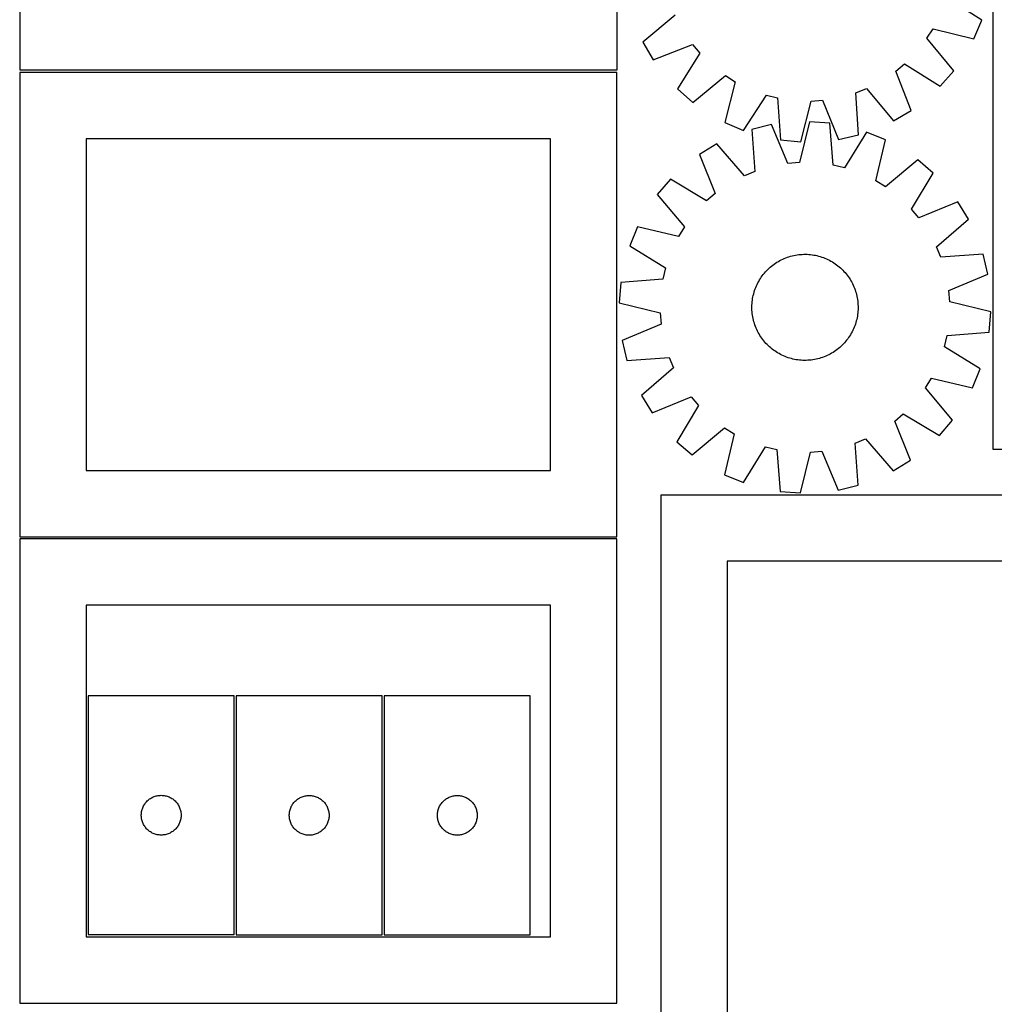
# Model space of a CAD drawing. Header units: millimetres. Extents: x 7 to 1493, y 7 to 2993.
# Tile 2 of 13: x 7 to 741, y 709 to 1452. Entities that reach past the tile are written whole.
import ezdxf

# ---------------------------------------------------------------- set-up
doc = ezdxf.new("R2010")
doc.units = ezdxf.units.MM
doc.layers.add('CUT', color=7, linetype='CONTINUOUS', true_color=0x000000)

msp = doc.modelspace()

# ---------------------------------------------------------------- linework, layer by layer
at = {"layer": 'CUT'}
for p, q in [((6.79438, 1763.738703), (6.79438, 1413.738703)), ((456.79438, 1413.738703), (456.79438, 1763.738703)), ((739.867744, 1477.758967), (739.867744, 1127.758967)), ((731.682208, 1451.309739), (704.912128, 1468.40762)), ((500.449849, 1455.006446), (476.140513, 1434.560642)), ((725.60866, 1437.173171), (731.682208, 1451.309739)), ((690.203593, 1437.570534), (694.778987, 1444.822095)), ((694.778987, 1444.822095), (725.60866, 1437.173171)), ((476.140513, 1434.560642), (484.007294, 1421.337772)), ((484.007294, 1421.337772), (513.574829, 1432.94534)), ((513.574829, 1432.94534), (519.057599, 1426.353026)), ((710.379918, 1413.037073), (690.203593, 1437.570534)), ((519.057599, 1426.353026), (502.256147, 1399.395912)), ((666.685763, 1412.787909), (673.278077, 1418.270679)), ((673.278077, 1418.270679), (700.23519, 1401.469227)), ((456.581163, 1411.801038), (6.581163, 1411.801038)), ((6.581163, 1411.801038), (6.581163, 1061.801038)), ((6.79438, 1413.738703), (456.79438, 1413.738703)), ((456.581163, 1061.801038), (456.581163, 1411.801038)), ((678.293331, 1383.220374), (666.685763, 1412.787909)), ((700.23519, 1401.469227), (710.379918, 1413.037073)), ((513.823993, 1389.251185), (538.357454, 1409.427509)), ((545.609015, 1404.852115), (537.960091, 1374.022442)), ((538.357454, 1409.427509), (545.609015, 1404.852115)), ((502.256147, 1399.395912), (513.823993, 1389.251185)), ((636.660724, 1396.485642), (644.624656, 1399.662929)), ((638.563307, 1364.778309), (636.660724, 1396.485642)), ((644.624656, 1399.662929), (665.070461, 1375.353593)), ((552.096659, 1367.948894), (569.19454, 1394.718975)), ((569.19454, 1394.718975), (577.505059, 1392.608372)), ((577.505059, 1392.608372), (579.757393, 1360.923964)), ((595.078897, 1359.516116), (603.067538, 1390.259512)), ((603.067538, 1390.259512), (611.623524, 1390.820301)), ((611.623524, 1390.820301), (623.556641, 1361.382647)), ((665.070461, 1375.353593), (678.293331, 1383.220374)), ((537.960091, 1374.022442), (552.096659, 1367.948894)), ((601.653835, 1374.700249), (594.059477, 1343.85709)), ((616.99211, 1373.488688), (601.653835, 1374.700249)), ((619.649936, 1341.835715), (616.99211, 1373.488688)), ((573.202324, 1372.469252), (558.240365, 1368.881727)), ((558.240365, 1368.881727), (560.548762, 1337.201354)), ((585.511373, 1343.186799), (573.202324, 1372.469252)), ((644.740521, 1366.818493), (627.986797, 1339.831691)), ((658.953694, 1360.926442), (644.740521, 1366.818493)), ((406.581163, 1361.801038), (56.581163, 1361.801038)), ((56.581163, 1361.801038), (56.581163, 1111.801038)), ((406.581163, 1111.801038), (406.581163, 1361.801038)), ((579.757393, 1360.923964), (595.078897, 1359.516116)), ((623.556641, 1361.382647), (638.563307, 1364.778309)), ((651.70013, 1330.001362), (658.953694, 1360.926442)), ((531.870787, 1357.967922), (518.749724, 1349.932484)), ((552.626164, 1333.92236), (531.870787, 1357.967922)), ((518.749724, 1349.932484), (530.734914, 1320.515993)), ((594.059477, 1343.85709), (585.511373, 1343.186799)), ((683.282797, 1346.007979), (659.009678, 1325.51919)), ((694.979584, 1336.012193), (683.282797, 1346.007979)), ((560.548762, 1337.201354), (552.626164, 1333.92236)), ((627.986797, 1339.831691), (619.649936, 1341.835715)), ((497.043316, 1331.404191), (487.047531, 1319.707404)), ((524.21334, 1314.949266), (497.043316, 1331.404191)), ((659.009678, 1325.51919), (651.70013, 1330.001362)), ((678.524659, 1308.842169), (694.979584, 1336.012193)), ((487.047531, 1319.707404), (507.536319, 1295.434285)), ((530.734914, 1320.515993), (524.21334, 1314.949266)), ((713.507878, 1314.305785), (684.091386, 1302.320595)), ((721.543316, 1301.184723), (713.507878, 1314.305785)), ((684.091386, 1302.320595), (678.524659, 1308.842169)), ((697.497753, 1280.429345), (721.543316, 1301.184723)), ((472.129067, 1295.3783), (466.237017, 1281.165127)), ((503.054147, 1288.124736), (472.129067, 1295.3783)), ((507.536319, 1295.434285), (503.054147, 1288.124736)), ((466.237017, 1281.165127), (493.223819, 1264.411403)), ((700.776747, 1272.506747), (697.497753, 1280.429345)), ((577.157996, 1268.686517), (578.23472, 1269.334338)), ((578.23472, 1269.334338), (579.331261, 1269.948019)), ((579.331261, 1269.948019), (580.446538, 1270.526954)), ((580.446538, 1270.526954), (581.579449, 1271.070571)), ((581.579449, 1271.070571), (582.728876, 1271.578335)), ((582.728876, 1271.578335), (583.893685, 1272.049744)), ((583.893685, 1272.049744), (585.072727, 1272.484332)), ((585.072727, 1272.484332), (586.264838, 1272.881672)), ((586.264838, 1272.881672), (587.468841, 1273.24137)), ((587.468841, 1273.24137), (588.683549, 1273.563072)), ((588.683549, 1273.563072), (589.907762, 1273.846461)), ((589.907762, 1273.846461), (591.140272, 1274.091256)), ((591.140272, 1274.091256), (592.379864, 1274.297217)), ((592.379864, 1274.297217), (593.625313, 1274.464139)), ((593.625313, 1274.464139), (594.875391, 1274.591858)), ((594.875391, 1274.591858), (596.128863, 1274.680249)), ((596.128863, 1274.680249), (597.384494, 1274.729223)), ((597.384494, 1274.729223), (598.641044, 1274.738733)), ((598.641044, 1274.738733), (599.897272, 1274.708769)), ((599.897272, 1274.708769), (601.151939, 1274.63936)), ((601.151939, 1274.63936), (602.403806, 1274.530576)), ((602.403806, 1274.530576), (603.651639, 1274.382524)), ((603.651639, 1274.382524), (604.894206, 1274.195349)), ((604.894206, 1274.195349), (606.130281, 1273.969236)), ((606.130281, 1273.969236), (607.358643, 1273.704409)), ((607.358643, 1273.704409), (608.57808, 1273.401129)), ((608.57808, 1273.401129), (609.78739, 1273.059695)), ((609.78739, 1273.059695), (610.985378, 1272.680445)), ((610.985378, 1272.680445), (612.170863, 1272.263751)), ((612.170863, 1272.263751), (613.342674, 1271.810027)), ((613.342674, 1271.810027), (614.499654, 1271.319718)), ((614.499654, 1271.319718), (615.640663, 1270.793311)), ((615.640663, 1270.793311), (616.764574, 1270.231322)), ((616.764574, 1270.231322), (617.870279, 1269.634309)), ((617.870279, 1269.634309), (618.956684, 1269.002858)), ((732.457121, 1274.815144), (700.776747, 1272.506747)), ((736.044645, 1259.853185), (732.457121, 1274.815144)), ((493.223819, 1264.411403), (491.219794, 1256.074542)), ((568.527321, 1261.435887), (569.380555, 1262.358382)), ((569.380555, 1262.358382), (570.262346, 1263.253621)), ((570.262346, 1263.253621), (571.171821, 1264.12072)), ((571.171821, 1264.12072), (572.108083, 1264.958825)), ((572.108083, 1264.958825), (573.07021, 1265.767107)), ((573.07021, 1265.767107), (574.05725, 1266.544769)), ((574.05725, 1266.544769), (575.06823, 1267.291044)), ((575.06823, 1267.291044), (576.102152, 1268.005195)), ((576.102152, 1268.005195), (577.157996, 1268.686517)), ((618.956684, 1269.002858), (620.02272, 1268.337595)), ((620.02272, 1268.337595), (621.067333, 1267.639175)), ((621.067333, 1267.639175), (622.089492, 1266.908287)), ((622.089492, 1266.908287), (623.08819, 1266.145654)), ((623.08819, 1266.145654), (624.062439, 1265.352026)), ((624.062439, 1265.352026), (625.01128, 1264.528189)), ((625.01128, 1264.528189), (625.933775, 1263.674954)), ((625.933775, 1263.674954), (626.829014, 1262.793164)), ((626.829014, 1262.793164), (627.696114, 1261.883688)), ((627.696114, 1261.883688), (628.534218, 1260.947426)), ((491.219794, 1256.074542), (459.566821, 1253.416716)), ((563.421201, 1254.294885), (564.052651, 1255.381291)), ((564.052651, 1255.381291), (564.717914, 1256.447326)), ((564.717914, 1256.447326), (565.416334, 1257.491939)), ((565.416334, 1257.491939), (566.147222, 1258.514099)), ((566.147222, 1258.514099), (566.909856, 1259.512796)), ((566.909856, 1259.512796), (567.703483, 1260.487046)), ((567.703483, 1260.487046), (568.527321, 1261.435887)), ((628.534218, 1260.947426), (629.3425, 1259.9853)), ((629.3425, 1259.9853), (630.120163, 1258.99826)), ((630.120163, 1258.99826), (630.866437, 1257.987279)), ((630.866437, 1257.987279), (631.580588, 1256.953357)), ((631.580588, 1256.953357), (632.261911, 1255.897513)), ((632.261911, 1255.897513), (632.909732, 1254.820789)), ((632.909732, 1254.820789), (633.523413, 1253.724248)), ((706.762192, 1247.544136), (736.044645, 1259.853185)), ((459.566821, 1253.416716), (458.35526, 1238.078442)), ((559.995814, 1246.211997), (560.375064, 1247.409985)), ((560.375064, 1247.409985), (560.791758, 1248.595469)), ((560.791758, 1248.595469), (561.245482, 1249.76728)), ((561.245482, 1249.76728), (561.735791, 1250.924261)), ((561.735791, 1250.924261), (562.262199, 1252.06527)), ((562.262199, 1252.06527), (562.824187, 1253.189181)), ((562.824187, 1253.189181), (563.421201, 1254.294885)), ((633.523413, 1253.724248), (634.102347, 1252.608971)), ((634.102347, 1252.608971), (634.645965, 1251.476061)), ((634.645965, 1251.476061), (635.153728, 1250.326633)), ((635.153728, 1250.326633), (635.625137, 1249.161824)), ((635.625137, 1249.161824), (636.059726, 1247.982782)), ((636.059726, 1247.982782), (636.457065, 1246.790672)), ((707.432483, 1238.996032), (706.762192, 1247.544136)), ((558.524933, 1238.828413), (558.672985, 1240.076246)), ((558.672985, 1240.076246), (558.86016, 1241.318813)), ((558.86016, 1241.318813), (559.086273, 1242.554887)), ((559.086273, 1242.554887), (559.3511, 1243.783249)), ((559.3511, 1243.783249), (559.65438, 1245.002687)), ((559.65438, 1245.002687), (559.995814, 1246.211997)), ((636.457065, 1246.790672), (636.816764, 1245.586668)), ((636.816764, 1245.586668), (637.138466, 1244.371961)), ((637.138466, 1244.371961), (637.421854, 1243.147748)), ((637.421854, 1243.147748), (637.66665, 1241.915237)), ((637.66665, 1241.915237), (637.87261, 1240.675646)), ((637.87261, 1240.675646), (638.039532, 1239.430196)), ((458.35526, 1238.078442), (489.198419, 1230.484084)), ((558.316776, 1235.06565), (558.34674, 1236.321878)), ((558.326286, 1233.809101), (558.316776, 1235.06565)), ((558.375261, 1232.55347), (558.326286, 1233.809101)), ((558.34674, 1236.321878), (558.416149, 1237.576545)), ((558.463651, 1231.299997), (558.375261, 1232.55347)), ((558.416149, 1237.576545), (558.524933, 1238.828413)), ((638.039532, 1239.430196), (638.167252, 1238.180118)), ((638.167252, 1238.180118), (638.255642, 1236.926646)), ((638.284162, 1233.158238), (638.214754, 1231.903571)), ((638.255642, 1236.926646), (638.304616, 1235.671015)), ((638.314126, 1234.414466), (638.284162, 1233.158238)), ((638.304616, 1235.671015), (638.314126, 1234.414466)), ((738.275643, 1231.401674), (707.432483, 1238.996032)), ((489.198419, 1230.484084), (489.86871, 1221.93598)), ((558.59137, 1230.04992), (558.463651, 1231.299997)), ((558.758293, 1228.80447), (558.59137, 1230.04992)), ((558.964253, 1227.564879), (558.758293, 1228.80447)), ((559.209048, 1226.332368), (558.964253, 1227.564879)), ((559.492437, 1225.108155), (559.209048, 1226.332368)), ((559.814139, 1223.893448), (559.492437, 1225.108155)), ((637.279803, 1225.696866), (636.976523, 1224.477429)), ((637.54463, 1226.925229), (637.279803, 1225.696866)), ((637.770742, 1228.161303), (637.54463, 1226.925229)), ((637.957917, 1229.40387), (637.770742, 1228.161303)), ((638.10597, 1230.651703), (637.957917, 1229.40387)), ((638.214754, 1231.903571), (638.10597, 1230.651703)), ((737.064082, 1216.0634), (738.275643, 1231.401674)), ((489.86871, 1221.93598), (460.586257, 1209.626931)), ((560.173837, 1222.689444), (559.814139, 1223.893448)), ((560.571177, 1221.497333), (560.173837, 1222.689444)), ((561.005765, 1220.318292), (560.571177, 1221.497333)), ((561.477174, 1219.153482), (561.005765, 1220.318292)), ((561.984938, 1218.004055), (561.477174, 1219.153482)), ((562.528555, 1216.871144), (561.984938, 1218.004055)), ((634.368704, 1217.414846), (633.806716, 1216.290935)), ((634.895112, 1218.555855), (634.368704, 1217.414846)), ((635.38542, 1219.712836), (634.895112, 1218.555855)), ((635.839145, 1220.884646), (635.38542, 1219.712836)), ((636.255838, 1222.070131), (635.839145, 1220.884646)), ((636.635089, 1223.268119), (636.255838, 1222.070131)), ((636.976523, 1224.477429), (636.635089, 1223.268119)), ((563.10749, 1215.755868), (562.528555, 1216.871144)), ((563.721171, 1214.659327), (563.10749, 1215.755868)), ((564.368992, 1213.582603), (563.721171, 1214.659327)), ((565.050314, 1212.526759), (564.368992, 1213.582603)), ((565.764465, 1211.492836), (565.050314, 1212.526759)), ((566.51074, 1210.481856), (565.764465, 1211.492836)), ((567.288402, 1209.494816), (566.51074, 1210.481856)), ((629.721047, 1209.96732), (628.92742, 1208.99307)), ((630.483681, 1210.966017), (629.721047, 1209.96732)), ((631.214568, 1211.988177), (630.483681, 1210.966017)), ((631.912988, 1213.03279), (631.214568, 1211.988177)), ((632.578252, 1214.098825), (631.912988, 1213.03279)), ((633.209702, 1215.185231), (632.578252, 1214.098825)), ((633.806716, 1216.290935), (633.209702, 1215.185231)), ((703.407084, 1205.068712), (705.411108, 1213.405574)), ((705.411108, 1213.405574), (737.064082, 1216.0634)), ((460.586257, 1209.626931), (464.173782, 1194.664972)), ((568.096685, 1208.53269), (567.288402, 1209.494816)), ((568.934789, 1207.596427), (568.096685, 1208.53269)), ((569.801889, 1206.686952), (568.934789, 1207.596427)), ((570.697128, 1205.805162), (569.801889, 1206.686952)), ((571.619623, 1204.951927), (570.697128, 1205.805162)), ((572.568463, 1204.12809), (571.619623, 1204.951927)), ((573.542713, 1203.334462), (572.568463, 1204.12809)), ((574.54141, 1202.571829), (573.542713, 1203.334462)), ((575.56357, 1201.840941), (574.54141, 1202.571829)), ((622.573653, 1202.935347), (621.562673, 1202.189072)), ((623.560693, 1203.713009), (622.573653, 1202.935347)), ((624.522819, 1204.521291), (623.560693, 1203.713009)), ((625.459082, 1205.359396), (624.522819, 1204.521291)), ((626.368557, 1206.226495), (625.459082, 1205.359396)), ((627.250347, 1207.121734), (626.368557, 1206.226495)), ((628.103582, 1208.044229), (627.250347, 1207.121734)), ((628.92742, 1208.99307), (628.103582, 1208.044229)), ((730.393886, 1188.314988), (703.407084, 1205.068712)), ((464.173782, 1194.664972), (495.854155, 1196.973369)), ((495.854155, 1196.973369), (499.133149, 1189.05077)), ((576.608183, 1201.142521), (575.56357, 1201.840941)), ((577.674218, 1200.477257), (576.608183, 1201.142521)), ((578.760624, 1199.845807), (577.674218, 1200.477257)), ((579.866328, 1199.248793), (578.760624, 1199.845807)), ((580.990239, 1198.686805), (579.866328, 1199.248793)), ((582.131248, 1198.160397), (580.990239, 1198.686805)), ((583.288229, 1197.670089), (582.131248, 1198.160397)), ((584.46004, 1197.216364), (583.288229, 1197.670089)), ((585.645524, 1196.799671), (584.46004, 1197.216364)), ((586.843513, 1196.42042), (585.645524, 1196.799671)), ((588.052822, 1196.078986), (586.843513, 1196.42042)), ((589.27226, 1195.775706), (588.052822, 1196.078986)), ((590.500622, 1195.510879), (589.27226, 1195.775706)), ((591.736696, 1195.284767), (590.500622, 1195.510879)), ((592.979263, 1195.097592), (591.736696, 1195.284767)), ((594.227096, 1194.94954), (592.979263, 1195.097592)), ((604.251039, 1195.182899), (603.00559, 1195.015977)), ((605.49063, 1195.38886), (604.251039, 1195.182899)), ((606.723141, 1195.633655), (605.49063, 1195.38886)), ((607.947354, 1195.917043), (606.723141, 1195.633655)), ((609.162062, 1196.238746), (607.947354, 1195.917043)), ((610.366065, 1196.598444), (609.162062, 1196.238746)), ((611.558176, 1196.995784), (610.366065, 1196.598444)), ((612.737218, 1197.430372), (611.558176, 1196.995784)), ((613.902027, 1197.901781), (612.737218, 1197.430372)), ((615.051454, 1198.409544), (613.902027, 1197.901781)), ((616.184365, 1198.953162), (615.051454, 1198.409544)), ((617.299641, 1199.532097), (616.184365, 1198.953162)), ((618.396182, 1200.145778), (617.299641, 1199.532097)), ((619.472906, 1200.793599), (618.396182, 1200.145778)), ((620.528751, 1201.474921), (619.472906, 1200.793599)), ((621.562673, 1202.189072), (620.528751, 1201.474921)), ((499.133149, 1189.05077), (475.087587, 1168.295393)), ((595.478964, 1194.840755), (594.227096, 1194.94954)), ((596.733631, 1194.771347), (595.478964, 1194.840755)), ((597.989859, 1194.741383), (596.733631, 1194.771347)), ((599.246408, 1194.750893), (597.989859, 1194.741383)), ((600.502039, 1194.799867), (599.246408, 1194.750893)), ((601.755512, 1194.888258), (600.502039, 1194.799867)), ((603.00559, 1195.015977), (601.755512, 1194.888258)), ((724.501836, 1174.101816), (730.393886, 1188.314988)), ((689.094583, 1174.045831), (693.576756, 1181.35538)), ((693.576756, 1181.35538), (724.501836, 1174.101816)), ((709.583372, 1149.772712), (689.094583, 1174.045831)), ((475.087587, 1168.295393), (483.123025, 1155.174331)), ((483.123025, 1155.174331), (512.539517, 1167.15952)), ((512.539517, 1167.15952), (518.106243, 1160.637946)), ((518.106243, 1160.637946), (501.651319, 1133.467922)), ((665.895989, 1148.964123), (672.417563, 1154.53085)), ((672.417563, 1154.53085), (699.587587, 1138.075925)), ((513.348106, 1123.472137), (537.621224, 1143.960926)), ((537.621224, 1143.960926), (544.930773, 1139.478753)), ((677.881178, 1119.547632), (665.895989, 1148.964123)), ((699.587587, 1138.075925), (709.583372, 1149.772712)), ((544.930773, 1139.478753), (537.677209, 1108.553674)), ((501.651319, 1133.467922), (513.348106, 1123.472137)), ((551.890382, 1102.661623), (568.644106, 1129.648425)), ((568.644106, 1129.648425), (576.980967, 1127.644401)), ((636.08214, 1132.278762), (644.004739, 1135.557756)), ((638.390537, 1100.598388), (636.08214, 1132.278762)), ((644.004739, 1135.557756), (664.760116, 1111.512194)), ((576.980967, 1127.644401), (579.638793, 1095.991428)), ((594.977067, 1094.779866), (602.571425, 1125.623026)), ((602.571425, 1125.623026), (611.119529, 1126.293317)), ((611.119529, 1126.293317), (623.428578, 1097.010864)), ((739.867744, 1127.758967), (1189.867744, 1127.758967)), ((664.760116, 1111.512194), (677.881178, 1119.547632)), ((56.581163, 1111.801038), (406.581163, 1111.801038)), ((537.677209, 1108.553674), (551.890382, 1102.661623)), ((623.428578, 1097.010864), (638.390537, 1100.598388)), ((839.720199, 1093.266221), (489.720199, 1093.266221)), ((489.720199, 1093.266221), (489.720199, 643.266221)), ((579.638793, 1095.991428), (594.977067, 1094.779866)), ((6.581163, 1061.801038), (456.581163, 1061.801038)), ((456.619859, 1060.197218), (6.619859, 1060.197218)), ((6.619859, 1060.197218), (6.619859, 710.197218)), ((456.619859, 710.197218), (456.619859, 1060.197218)), ((789.720199, 1043.266221), (539.720199, 1043.266221)), ((539.720199, 1043.266221), (539.720199, 693.266221)), ((406.619859, 1010.197218), (56.619859, 1010.197218)), ((56.619859, 1010.197218), (56.619859, 760.197218)), ((406.619859, 760.197218), (406.619859, 1010.197218)), ((168.192388, 941.871643), (58.192388, 941.871643)), ((58.192388, 941.871643), (58.192388, 761.871643)), ((168.192388, 761.871643), (168.192388, 941.871643)), ((279.712438, 941.767944), (169.712438, 941.767944)), ((169.712438, 941.767944), (169.712438, 761.767944)), ((279.712438, 761.767944), (279.712438, 941.767944)), ((281.314622, 941.773175), (281.314622, 761.773175)), ((391.314622, 941.773175), (281.314622, 941.773175)), ((391.314622, 761.773175), (391.314622, 941.773175)), ((101.1948, 860.874857), (101.674182, 861.480541)), ((101.674182, 861.480541), (102.184108, 862.060743)), ((102.184108, 862.060743), (102.723226, 862.613926)), ((102.723226, 862.613926), (103.290107, 863.138622)), ((103.290107, 863.138622), (103.883246, 863.63344)), ((103.883246, 863.63344), (104.501072, 864.097068)), ((104.501072, 864.097068), (105.141946, 864.528277)), ((105.141946, 864.528277), (105.804167, 864.925922)), ((105.804167, 864.925922), (106.485982, 865.288949)), ((106.485982, 865.288949), (107.18558, 865.616397)), ((107.18558, 865.616397), (107.901107, 865.907395)), ((107.901107, 865.907395), (108.630666, 866.161174)), ((108.630666, 866.161174), (109.372322, 866.377059)), ((109.372322, 866.377059), (110.124107, 866.554478)), ((110.124107, 866.554478), (110.88403, 866.692962)), ((110.88403, 866.692962), (111.650073, 866.792141)), ((111.650073, 866.792141), (112.420207, 866.851755)), ((112.420207, 866.851755), (113.192388, 866.871643)), ((113.192388, 866.871643), (113.96457, 866.851755)), ((113.96457, 866.851755), (114.734703, 866.792141)), ((114.734703, 866.792141), (115.500747, 866.692962)), ((115.500747, 866.692962), (116.260669, 866.554478)), ((116.260669, 866.554478), (117.012455, 866.377059)), ((117.012455, 866.377059), (117.754111, 866.161174)), ((117.754111, 866.161174), (118.48367, 865.907395)), ((118.48367, 865.907395), (119.199197, 865.616397)), ((119.199197, 865.616397), (119.898795, 865.288949)), ((119.898795, 865.288949), (120.580609, 864.925922)), ((120.580609, 864.925922), (121.242831, 864.528277)), ((121.242831, 864.528277), (121.883705, 864.097068)), ((121.883705, 864.097068), (122.501531, 863.63344)), ((122.501531, 863.63344), (123.09467, 863.138622)), ((123.09467, 863.138622), (123.661551, 862.613926)), ((123.661551, 862.613926), (124.200669, 862.060743)), ((124.200669, 862.060743), (124.710595, 861.480541)), ((124.710595, 861.480541), (125.189977, 860.874857)), ((212.71485, 860.771159), (213.194232, 861.376842)), ((213.194232, 861.376842), (213.704158, 861.957045)), ((213.704158, 861.957045), (214.243276, 862.510227)), ((214.243276, 862.510227), (214.810157, 863.034923)), ((214.810157, 863.034923), (215.403296, 863.529742)), ((215.403296, 863.529742), (216.021122, 863.99337)), ((216.021122, 863.99337), (216.661996, 864.424578)), ((216.661996, 864.424578), (217.324217, 864.822223)), ((217.324217, 864.822223), (218.006032, 865.185251)), ((218.006032, 865.185251), (218.70563, 865.512698)), ((218.70563, 865.512698), (219.421157, 865.803697)), ((219.421157, 865.803697), (220.150716, 866.057475)), ((220.150716, 866.057475), (220.892372, 866.27336)), ((220.892372, 866.27336), (221.644157, 866.45078)), ((221.644157, 866.45078), (222.40408, 866.589263)), ((222.40408, 866.589263), (223.170124, 866.688443)), ((223.170124, 866.688443), (223.940257, 866.748056)), ((223.940257, 866.748056), (224.712438, 866.767944)), ((224.712438, 866.767944), (225.48462, 866.748056)), ((225.48462, 866.748056), (226.254753, 866.688443)), ((226.254753, 866.688443), (227.020797, 866.589263)), ((227.020797, 866.589263), (227.780719, 866.45078)), ((227.780719, 866.45078), (228.532505, 866.27336)), ((228.532505, 866.27336), (229.274161, 866.057475)), ((229.274161, 866.057475), (230.00372, 865.803697)), ((230.00372, 865.803697), (230.719247, 865.512698)), ((230.719247, 865.512698), (231.418845, 865.185251)), ((231.418845, 865.185251), (232.100659, 864.822223)), ((232.100659, 864.822223), (232.762881, 864.424578)), ((232.762881, 864.424578), (233.403755, 863.99337)), ((233.403755, 863.99337), (234.021581, 863.529742)), ((234.021581, 863.529742), (234.61472, 863.034923)), ((234.61472, 863.034923), (235.181601, 862.510227)), ((235.181601, 862.510227), (235.720719, 861.957045)), ((235.720719, 861.957045), (236.230645, 861.376842)), ((236.230645, 861.376842), (236.710027, 860.771159)), ((324.317033, 860.776389), (324.796415, 861.382073)), ((324.796415, 861.382073), (325.306341, 861.962275)), ((325.306341, 861.962275), (325.845459, 862.515458)), ((325.845459, 862.515458), (326.41234, 863.040154)), ((326.41234, 863.040154), (327.005479, 863.534972)), ((327.005479, 863.534972), (327.623305, 863.9986)), ((327.623305, 863.9986), (328.264179, 864.429809)), ((328.264179, 864.429809), (328.926401, 864.827454)), ((328.926401, 864.827454), (329.608215, 865.190481)), ((329.608215, 865.190481), (330.307813, 865.517929)), ((330.307813, 865.517929), (331.02334, 865.808927)), ((331.02334, 865.808927), (331.752899, 866.062706)), ((331.752899, 866.062706), (332.494555, 866.278591)), ((332.494555, 866.278591), (333.246341, 866.45601)), ((333.246341, 866.45601), (334.006263, 866.594494)), ((334.006263, 866.594494), (334.772307, 866.693673)), ((334.772307, 866.693673), (335.54244, 866.753287)), ((335.54244, 866.753287), (336.314622, 866.773175)), ((336.314622, 866.773175), (337.086803, 866.753287)), ((337.086803, 866.753287), (337.856937, 866.693673)), ((337.856937, 866.693673), (338.62298, 866.594494)), ((338.62298, 866.594494), (339.382903, 866.45601)), ((339.382903, 866.45601), (340.134688, 866.278591)), ((340.134688, 866.278591), (340.876344, 866.062706)), ((340.876344, 866.062706), (341.605903, 865.808927)), ((341.605903, 865.808927), (342.32143, 865.517929)), ((342.32143, 865.517929), (343.021028, 865.190481)), ((343.021028, 865.190481), (343.702843, 864.827454)), ((343.702843, 864.827454), (344.365064, 864.429809)), ((344.365064, 864.429809), (345.005938, 863.9986)), ((345.005938, 863.9986), (345.623764, 863.534972)), ((345.623764, 863.534972), (346.216903, 863.040154)), ((346.216903, 863.040154), (346.783784, 862.515458)), ((346.783784, 862.515458), (347.322902, 861.962275)), ((347.322902, 861.962275), (347.832828, 861.382073)), ((347.832828, 861.382073), (348.31221, 860.776389)), ((98.237126, 853.029275), (98.316548, 853.797619)), ((98.316548, 853.797619), (98.435419, 854.560855)), ((98.435419, 854.560855), (98.593423, 855.316959)), ((98.593423, 855.316959), (98.79014, 856.063928)), ((98.79014, 856.063928), (99.02505, 856.799779)), ((99.02505, 856.799779), (99.297529, 857.522562)), ((99.297529, 857.522562), (99.606854, 858.230359)), ((99.606854, 858.230359), (99.952206, 858.921294)), ((99.952206, 858.921294), (100.332669, 859.593535)), ((100.332669, 859.593535), (100.747233, 860.245299)), ((100.747233, 860.245299), (101.1948, 860.874857)), ((125.189977, 860.874857), (125.637544, 860.245299)), ((125.637544, 860.245299), (126.052108, 859.593535)), ((126.052108, 859.593535), (126.43257, 858.921294)), ((126.43257, 858.921294), (126.777922, 858.230359)), ((126.777922, 858.230359), (127.087248, 857.522562)), ((127.087248, 857.522562), (127.359727, 856.799779)), ((127.359727, 856.799779), (127.594637, 856.063928)), ((127.594637, 856.063928), (127.791354, 855.316959)), ((127.791354, 855.316959), (127.949358, 854.560855)), ((127.949358, 854.560855), (128.068229, 853.797619)), ((128.068229, 853.797619), (128.147651, 853.029275)), ((209.757176, 852.925576), (209.836598, 853.69392)), ((209.836598, 853.69392), (209.955469, 854.457156)), ((209.955469, 854.457156), (210.113473, 855.213261)), ((210.113473, 855.213261), (210.31019, 855.960229)), ((210.31019, 855.960229), (210.5451, 856.69608)), ((210.5451, 856.69608), (210.817579, 857.418863)), ((210.817579, 857.418863), (211.126905, 858.12666)), ((211.126905, 858.12666), (211.472256, 858.817596)), ((211.472256, 858.817596), (211.852719, 859.489836)), ((211.852719, 859.489836), (212.267283, 860.1416)), ((212.267283, 860.1416), (212.71485, 860.771159)), ((236.710027, 860.771159), (237.157594, 860.1416)), ((237.157594, 860.1416), (237.572158, 859.489836)), ((237.572158, 859.489836), (237.95262, 858.817596)), ((237.95262, 858.817596), (238.297972, 858.12666)), ((238.297972, 858.12666), (238.607298, 857.418863)), ((238.607298, 857.418863), (238.879777, 856.69608)), ((238.879777, 856.69608), (239.114687, 855.960229)), ((239.114687, 855.960229), (239.311404, 855.213261)), ((239.311404, 855.213261), (239.469408, 854.457156)), ((239.469408, 854.457156), (239.588279, 853.69392)), ((239.588279, 853.69392), (239.667701, 852.925576)), ((321.359359, 852.930807), (321.438781, 853.69915)), ((321.438781, 853.69915), (321.557652, 854.462387)), ((321.557652, 854.462387), (321.715656, 855.218491)), ((321.715656, 855.218491), (321.912373, 855.96546)), ((321.912373, 855.96546), (322.147283, 856.701311)), ((322.147283, 856.701311), (322.419762, 857.424094)), ((322.419762, 857.424094), (322.729088, 858.131891)), ((322.729088, 858.131891), (323.07444, 858.822826)), ((323.07444, 858.822826), (323.454902, 859.495067)), ((323.454902, 859.495067), (323.869466, 860.146831)), ((323.869466, 860.146831), (324.317033, 860.776389)), ((348.31221, 860.776389), (348.759777, 860.146831)), ((348.759777, 860.146831), (349.174341, 859.495067)), ((349.174341, 859.495067), (349.554804, 858.822826)), ((349.554804, 858.822826), (349.900156, 858.131891)), ((349.900156, 858.131891), (350.209481, 857.424094)), ((350.209481, 857.424094), (350.48196, 856.701311)), ((350.48196, 856.701311), (350.71687, 855.96546)), ((350.71687, 855.96546), (350.913587, 855.218491)), ((350.913587, 855.218491), (351.071591, 854.462387)), ((351.071591, 854.462387), (351.190462, 853.69915)), ((351.190462, 853.69915), (351.269884, 852.930807)), ((98.197361, 852.257862), (98.237126, 853.029275)), ((98.197361, 851.485424), (98.197361, 852.257862)), ((98.237126, 850.714011), (98.197361, 851.485424)), ((98.316548, 849.945668), (98.237126, 850.714011)), ((98.435419, 849.182432), (98.316548, 849.945668)), ((98.593423, 848.426327), (98.435419, 849.182432)), ((98.79014, 847.679359), (98.593423, 848.426327)), ((99.02505, 846.943507), (98.79014, 847.679359)), ((99.297529, 846.220725), (99.02505, 846.943507)), ((99.606854, 845.512927), (99.297529, 846.220725)), ((127.087248, 846.220725), (126.777922, 845.512927)), ((127.359727, 846.943507), (127.087248, 846.220725)), ((127.594637, 847.679359), (127.359727, 846.943507)), ((127.791354, 848.426327), (127.594637, 847.679359)), ((127.949358, 849.182432), (127.791354, 848.426327)), ((128.068229, 849.945668), (127.949358, 849.182432)), ((128.147651, 850.714011), (128.068229, 849.945668)), ((128.147651, 853.029275), (128.187415, 852.257862)), ((128.187415, 851.485424), (128.147651, 850.714011)), ((128.187415, 852.257862), (128.187415, 851.485424)), ((209.717411, 852.154163), (209.757176, 852.925576)), ((209.717411, 851.381726), (209.717411, 852.154163)), ((209.757176, 850.610313), (209.717411, 851.381726)), ((209.836598, 849.841969), (209.757176, 850.610313)), ((209.955469, 849.078733), (209.836598, 849.841969)), ((210.113473, 848.322628), (209.955469, 849.078733)), ((210.31019, 847.57566), (210.113473, 848.322628)), ((210.5451, 846.839809), (210.31019, 847.57566)), ((210.817579, 846.117026), (210.5451, 846.839809)), ((238.879777, 846.839809), (238.607298, 846.117026)), ((239.114687, 847.57566), (238.879777, 846.839809)), ((239.311404, 848.322628), (239.114687, 847.57566)), ((239.469408, 849.078733), (239.311404, 848.322628)), ((239.588279, 849.841969), (239.469408, 849.078733)), ((239.667701, 850.610313), (239.588279, 849.841969)), ((239.667701, 852.925576), (239.707465, 852.154163)), ((239.707465, 851.381726), (239.667701, 850.610313)), ((239.707465, 852.154163), (239.707465, 851.381726)), ((321.319595, 852.159394), (321.359359, 852.930807)), ((321.319595, 851.386956), (321.319595, 852.159394)), ((321.359359, 850.615543), (321.319595, 851.386956)), ((321.438781, 849.8472), (321.359359, 850.615543)), ((321.557652, 849.083964), (321.438781, 849.8472)), ((321.715656, 848.327859), (321.557652, 849.083964)), ((321.912373, 847.580891), (321.715656, 848.327859)), ((322.147283, 846.845039), (321.912373, 847.580891)), ((322.419762, 846.122257), (322.147283, 846.845039)), ((350.48196, 846.845039), (350.209481, 846.122257)), ((350.71687, 847.580891), (350.48196, 846.845039)), ((350.913587, 848.327859), (350.71687, 847.580891)), ((351.071591, 849.083964), (350.913587, 848.327859)), ((351.190462, 849.8472), (351.071591, 849.083964)), ((351.269884, 850.615543), (351.190462, 849.8472)), ((351.269884, 852.930807), (351.309649, 852.159394)), ((351.309649, 851.386956), (351.269884, 850.615543)), ((351.309649, 852.159394), (351.309649, 851.386956)), ((99.952206, 844.821992), (99.606854, 845.512927)), ((100.332669, 844.149751), (99.952206, 844.821992)), ((100.747233, 843.497987), (100.332669, 844.149751)), ((101.1948, 842.868429), (100.747233, 843.497987)), ((101.674182, 842.262746), (101.1948, 842.868429)), ((102.184108, 841.682543), (101.674182, 842.262746)), ((102.723226, 841.12936), (102.184108, 841.682543)), ((103.290107, 840.604664), (102.723226, 841.12936)), ((103.883246, 840.109846), (103.290107, 840.604664)), ((104.501072, 839.646218), (103.883246, 840.109846)), ((105.141946, 839.21501), (104.501072, 839.646218)), ((105.804167, 838.817365), (105.141946, 839.21501)), ((106.485982, 838.454337), (105.804167, 838.817365)), ((120.580609, 838.817365), (119.898795, 838.454337)), ((121.242831, 839.21501), (120.580609, 838.817365)), ((121.883705, 839.646218), (121.242831, 839.21501)), ((122.501531, 840.109846), (121.883705, 839.646218)), ((123.09467, 840.604664), (122.501531, 840.109846)), ((123.661551, 841.12936), (123.09467, 840.604664)), ((124.200669, 841.682543), (123.661551, 841.12936)), ((124.710595, 842.262746), (124.200669, 841.682543)), ((125.189977, 842.868429), (124.710595, 842.262746)), ((125.637544, 843.497987), (125.189977, 842.868429)), ((126.052108, 844.149751), (125.637544, 843.497987)), ((126.43257, 844.821992), (126.052108, 844.149751)), ((126.777922, 845.512927), (126.43257, 844.821992)), ((211.126905, 845.409229), (210.817579, 846.117026)), ((211.472256, 844.718293), (211.126905, 845.409229)), ((211.852719, 844.046052), (211.472256, 844.718293)), ((212.267283, 843.394289), (211.852719, 844.046052)), ((212.71485, 842.76473), (212.267283, 843.394289)), ((213.194232, 842.159047), (212.71485, 842.76473)), ((213.704158, 841.578844), (213.194232, 842.159047)), ((214.243276, 841.025662), (213.704158, 841.578844)), ((214.810157, 840.500966), (214.243276, 841.025662)), ((215.403296, 840.006147), (214.810157, 840.500966)), ((216.021122, 839.542519), (215.403296, 840.006147)), ((216.661996, 839.111311), (216.021122, 839.542519)), ((217.324217, 838.713666), (216.661996, 839.111311)), ((232.762881, 839.111311), (232.100659, 838.713666)), ((233.403755, 839.542519), (232.762881, 839.111311)), ((234.021581, 840.006147), (233.403755, 839.542519)), ((234.61472, 840.500966), (234.021581, 840.006147)), ((235.181601, 841.025662), (234.61472, 840.500966)), ((235.720719, 841.578844), (235.181601, 841.025662)), ((236.230645, 842.159047), (235.720719, 841.578844)), ((236.710027, 842.76473), (236.230645, 842.159047)), ((237.157594, 843.394289), (236.710027, 842.76473)), ((237.572158, 844.046052), (237.157594, 843.394289)), ((237.95262, 844.718293), (237.572158, 844.046052)), ((238.297972, 845.409229), (237.95262, 844.718293)), ((238.607298, 846.117026), (238.297972, 845.409229)), ((322.729088, 845.414459), (322.419762, 846.122257)), ((323.07444, 844.723524), (322.729088, 845.414459)), ((323.454902, 844.051283), (323.07444, 844.723524)), ((323.869466, 843.399519), (323.454902, 844.051283)), ((324.317033, 842.769961), (323.869466, 843.399519)), ((324.796415, 842.164277), (324.317033, 842.769961)), ((325.306341, 841.584075), (324.796415, 842.164277)), ((325.845459, 841.030892), (325.306341, 841.584075)), ((326.41234, 840.506196), (325.845459, 841.030892)), ((327.005479, 840.011378), (326.41234, 840.506196)), ((327.623305, 839.54775), (327.005479, 840.011378)), ((328.264179, 839.116542), (327.623305, 839.54775)), ((328.926401, 838.718897), (328.264179, 839.116542)), ((344.365064, 839.116542), (343.702843, 838.718897)), ((345.005938, 839.54775), (344.365064, 839.116542)), ((345.623764, 840.011378), (345.005938, 839.54775)), ((346.216903, 840.506196), (345.623764, 840.011378)), ((346.783784, 841.030892), (346.216903, 840.506196)), ((347.322902, 841.584075), (346.783784, 841.030892)), ((347.832828, 842.164277), (347.322902, 841.584075)), ((348.31221, 842.769961), (347.832828, 842.164277)), ((348.759777, 843.399519), (348.31221, 842.769961)), ((349.174341, 844.051283), (348.759777, 843.399519)), ((349.554804, 844.723524), (349.174341, 844.051283)), ((349.900156, 845.414459), (349.554804, 844.723524)), ((350.209481, 846.122257), (349.900156, 845.414459)), ((107.18558, 838.12689), (106.485982, 838.454337)), ((107.901107, 837.835891), (107.18558, 838.12689)), ((108.630666, 837.582112), (107.901107, 837.835891)), ((109.372322, 837.366227), (108.630666, 837.582112)), ((110.124107, 837.188808), (109.372322, 837.366227)), ((110.88403, 837.050325), (110.124107, 837.188808)), ((111.650073, 836.951145), (110.88403, 837.050325)), ((112.420207, 836.891532), (111.650073, 836.951145)), ((113.192388, 836.871643), (112.420207, 836.891532)), ((113.96457, 836.891532), (113.192388, 836.871643)), ((114.734703, 836.951145), (113.96457, 836.891532)), ((115.500747, 837.050325), (114.734703, 836.951145)), ((116.260669, 837.188808), (115.500747, 837.050325)), ((117.012455, 837.366227), (116.260669, 837.188808)), ((117.754111, 837.582112), (117.012455, 837.366227)), ((118.48367, 837.835891), (117.754111, 837.582112)), ((119.199197, 838.12689), (118.48367, 837.835891)), ((119.898795, 838.454337), (119.199197, 838.12689)), ((218.006032, 838.350638), (217.324217, 838.713666)), ((218.70563, 838.023191), (218.006032, 838.350638)), ((219.421157, 837.732192), (218.70563, 838.023191)), ((220.150716, 837.478414), (219.421157, 837.732192)), ((220.892372, 837.262529), (220.150716, 837.478414)), ((221.644157, 837.085109), (220.892372, 837.262529)), ((222.40408, 836.946626), (221.644157, 837.085109)), ((223.170124, 836.847446), (222.40408, 836.946626)), ((223.940257, 836.787833), (223.170124, 836.847446)), ((224.712438, 836.767944), (223.940257, 836.787833)), ((225.48462, 836.787833), (224.712438, 836.767944)), ((226.254753, 836.847446), (225.48462, 836.787833)), ((227.020797, 836.946626), (226.254753, 836.847446)), ((227.780719, 837.085109), (227.020797, 836.946626)), ((228.532505, 837.262529), (227.780719, 837.085109)), ((229.274161, 837.478414), (228.532505, 837.262529)), ((230.00372, 837.732192), (229.274161, 837.478414)), ((230.719247, 838.023191), (230.00372, 837.732192)), ((231.418845, 838.350638), (230.719247, 838.023191)), ((232.100659, 838.713666), (231.418845, 838.350638)), ((329.608215, 838.355869), (328.926401, 838.718897)), ((330.307813, 838.028422), (329.608215, 838.355869)), ((331.02334, 837.737423), (330.307813, 838.028422)), ((331.752899, 837.483644), (331.02334, 837.737423)), ((332.494555, 837.267759), (331.752899, 837.483644)), ((333.246341, 837.09034), (332.494555, 837.267759)), ((334.006263, 836.951857), (333.246341, 837.09034)), ((334.772307, 836.852677), (334.006263, 836.951857)), ((335.54244, 836.793064), (334.772307, 836.852677)), ((336.314622, 836.773175), (335.54244, 836.793064)), ((337.086803, 836.793064), (336.314622, 836.773175)), ((337.856937, 836.852677), (337.086803, 836.793064)), ((338.62298, 836.951857), (337.856937, 836.852677)), ((339.382903, 837.09034), (338.62298, 836.951857)), ((340.134688, 837.267759), (339.382903, 837.09034)), ((340.876344, 837.483644), (340.134688, 837.267759)), ((341.605903, 837.737423), (340.876344, 837.483644)), ((342.32143, 838.028422), (341.605903, 837.737423)), ((343.021028, 838.355869), (342.32143, 838.028422)), ((343.702843, 838.718897), (343.021028, 838.355869)), ((56.619859, 760.197218), (406.619859, 760.197218)), ((58.192388, 761.871643), (168.192388, 761.871643)), ((169.712438, 761.767944), (279.712438, 761.767944)), ((281.314622, 761.773175), (391.314622, 761.773175)), ((6.619859, 710.197218), (456.619859, 710.197218))]:
    msp.add_line(p, q, dxfattribs=at)

doc.saveas('drawing.dxf')
